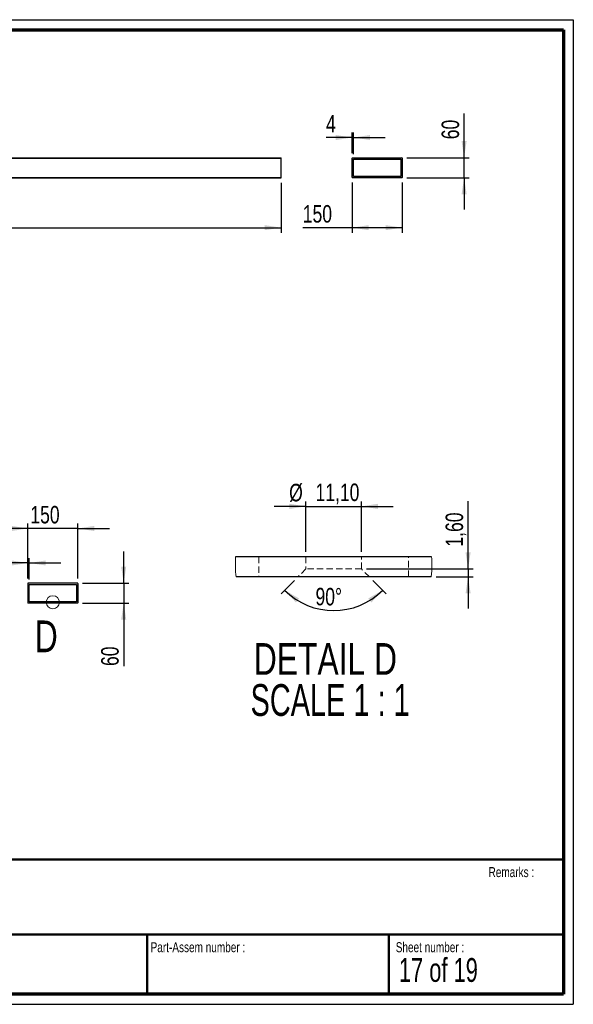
# Paper-space layout 'Portaal beams' of a CAD drawing. Header units: millimetres. Extents: x 7 to 291, y 7 to 204.
# Tile 4 of 4: x 180 to 291, y 7 to 204. Entities that reach past the tile are written whole.
import ezdxf

# ---------------------------------------------------------------- set-up
doc = ezdxf.new("R2010")
doc.units = ezdxf.units.MM
doc.linetypes.add('HIDDEN', pattern=[1.905, 1.27, -0.635])
for name, color, linetype in [('LAYER1', 7, 'Continuous'), ('LAYER2', 7, 'Continuous'), ('LOGO', 7, 'Continuous')]:
    doc.layers.add(name, color=color, linetype=linetype)
doc.styles.add('SLDTEXTSTYLE1', font='TXT', dxfattribs={"width": 0.75})
doc.styles.add('SLDTEXTSTYLE10', font='TXT', dxfattribs={"width": 0.681818})
doc.styles.add('SLDTEXTSTYLE9', font='TXT', dxfattribs={"width": 0.6875})
doc.dimstyles.new('SLDDIMSTYLE17', dxfattribs={"dimtxt": 3.5, "dimasz": 3.302, "dimexe": 0, "dimexo": 0.0625, "dimgap": 0.875, "dimtad": 1, "dimlfac": 15, "dimrnd": 1e-09, "dimzin": 12, "dimdsep": 46, "dimtxsty": 'SLDTEXTSTYLE1', "dimsah": 1, "dimcen": 0.09, "dimadec": 0, "dimazin": 3, "dimtfac": 1, "dimtofl": 0, "dimtmove": 0, "dimatfit": 3, "dimfxl": 1, "dimfrac": 2, "dimtolj": 1, "dimtzin": 12, "dimarcsym": 0})
doc.dimstyles.new('SLDDIMSTYLE18', dxfattribs={"dimtxt": 3.5, "dimasz": 3.302, "dimexe": 0, "dimexo": 0.0625, "dimgap": 0.875, "dimtad": 1, "dimdec": 4, "dimlfac": 15, "dimzin": 12, "dimdsep": 46, "dimtxsty": 'SLDTEXTSTYLE1', "dimsah": 1, "dimcen": 0.09, "dimazin": 3, "dimtfac": 1, "dimtofl": 0, "dimtmove": 0, "dimatfit": 3, "dimfxl": 1, "dimfrac": 2, "dimtolj": 1, "dimtzin": 12, "dimarcsym": 0})
doc.dimstyles.new('SLDDIMSTYLE19', dxfattribs={"dimtxt": 3.5, "dimasz": 3.302, "dimexe": 0, "dimexo": 0.0625, "dimgap": 0.875, "dimtad": 1, "dimlfac": 15, "dimrnd": 1e-09, "dimzin": 12, "dimdsep": 46, "dimtxsty": 'SLDTEXTSTYLE1', "dimsah": 1, "dimcen": 0.09, "dimadec": 0, "dimazin": 3, "dimtfac": 1, "dimtmove": 0, "dimatfit": 0, "dimfxl": 1, "dimfrac": 2, "dimtolj": 1, "dimtzin": 12, "dimarcsym": 0})
doc.dimstyles.new('SLDDIMSTYLE2', dxfattribs={"dimtxt": 3.5, "dimasz": 3.302, "dimexe": 0, "dimexo": 0.0625, "dimgap": 0.875, "dimtad": 1, "dimrnd": 1e-09, "dimzin": 12, "dimdsep": 46, "dimtxsty": 'SLDTEXTSTYLE1', "dimsah": 1, "dimcen": 0.09, "dimadec": 0, "dimazin": 3, "dimtfac": 1, "dimtmove": 0, "dimatfit": 0, "dimfxl": 1, "dimfrac": 2, "dimtolj": 1, "dimtzin": 12, "dimarcsym": 0})
doc.dimstyles.new('SLDDIMSTYLE23', dxfattribs={"dimtxt": 3.5, "dimasz": 3.302, "dimexe": 0, "dimexo": 0.0625, "dimgap": 0.875, "dimtad": 1, "dimdec": 4, "dimzin": 12, "dimdsep": 46, "dimtxsty": 'SLDTEXTSTYLE1', "dimsah": 1, "dimcen": 0.09, "dimazin": 3, "dimtfac": 1, "dimtofl": 0, "dimtmove": 0, "dimatfit": 3, "dimfxl": 1, "dimfrac": 2, "dimtolj": 1, "dimtzin": 12, "dimarcsym": 0})

# ---------------------------------------------------------------- blocks, each defined once
blk = doc.blocks.new('_D_60')
at = {"layer": 'LOGO'}
for p, q in [((45.41, 171.17), (45.41, 161.17)), ((232.08, 171.17), (232.08, 161.17)), ((45.41, 162.17), (232.08, 162.17))]:
    blk.add_line(p, q, dxfattribs=at)
for points in [[(45.41, 162.17), (48.71, 161.67), (48.71, 162.68)], [(232.08, 162.17), (228.78, 162.68), (228.78, 161.67)]]:
    blk.add_solid(points, dxfattribs=at)
at = {"layer": 'LOGO', "insert": (134.99, 166.69), "char_height": 3.5, "attachment_point": 1, "style": 'SLDTEXTSTYLE1'}
blk.add_mtext('2800', dxfattribs=at)
blk = doc.blocks.new('_D_61')
at = {"layer": 'LOGO'}
blk.add_line((50.12, 176.88), (61.51, 188.28), dxfattribs=at)
blk.add_arc((45.48, 172.24), 21.68, 0, 45, dxfattribs=at)
for points in [[(60.81, 187.57), (62.57, 184.73), (63.34, 185.4)], [(67.15, 172.24), (67.41, 175.57), (66.4, 175.49)]]:
    blk.add_solid(points, dxfattribs=at)
at = {"layer": 'LOGO', "insert": (68.44, 185.31), "char_height": 3.5, "attachment_point": 1, "rotation": 291.9872, "style": 'SLDTEXTSTYLE1'}
blk.add_mtext('45°', dxfattribs=at)
blk = doc.blocks.new('_D_62')
at = {"layer": 'LOGO'}
for p, q in [((268.7, 176.17), (268.7, 185.03)), ((257.24, 176.17), (269.7, 176.17)), ((268.7, 172.17), (268.7, 176.17)), ((257.24, 172.17), (269.7, 172.17)), ((268.7, 172.17), (268.7, 165.82))]:
    blk.add_line(p, q, dxfattribs=at)
for points in [[(268.7, 176.17), (269.21, 179.48), (268.2, 179.48)], [(268.7, 172.17), (268.2, 168.87), (269.21, 168.87)]]:
    blk.add_solid(points, dxfattribs=at)
at = {"layer": 'LOGO', "insert": (264.19, 179.86), "char_height": 3.5, "attachment_point": 1, "rotation": 90, "style": 'SLDTEXTSTYLE1'}
blk.add_mtext('60', dxfattribs=at)
blk = doc.blocks.new('_D_63')
at = {"layer": 'LOGO'}
for p, q in [((246.3, 171.24), (246.3, 161.17)), ((256.3, 171.24), (256.3, 161.17)), ((246.3, 162.17), (236.4, 162.17)), ((256.3, 162.17), (246.3, 162.17))]:
    blk.add_line(p, q, dxfattribs=at)
for points in [[(246.3, 162.17), (249.61, 161.67), (249.61, 162.68)], [(256.3, 162.17), (253, 162.68), (253, 161.67)]]:
    blk.add_solid(points, dxfattribs=at)
at = {"layer": 'LOGO', "insert": (236.4, 166.69), "char_height": 3.5, "attachment_point": 1, "style": 'SLDTEXTSTYLE1'}
blk.add_mtext('150', dxfattribs=at)
blk = doc.blocks.new('_D_64')
at = {"layer": 'LOGO'}
for p, q in [((246.3, 180.21), (241.05, 180.21)), ((246.3, 177.11), (246.3, 181.21)), ((246.3, 180.21), (246.57, 180.21)), ((246.57, 176.91), (246.57, 181.21)), ((246.57, 180.21), (252.92, 180.21))]:
    blk.add_line(p, q, dxfattribs=at)
for points in [[(246.3, 180.21), (243, 180.71), (243, 179.7)], [(246.57, 180.21), (249.87, 179.7), (249.87, 180.71)]]:
    blk.add_solid(points, dxfattribs=at)
at = {"layer": 'LOGO', "insert": (241.05, 184.72), "char_height": 3.5, "attachment_point": 1, "style": 'SLDTEXTSTYLE1'}
blk.add_mtext('4', dxfattribs=at)
blk = doc.blocks.new('_D_68')
at = {"layer": 'LOGO'}
for p, q in [((200.54, 91.06), (200.54, 97.41)), ((192.28, 91.06), (201.54, 91.06)), ((200.54, 91.06), (200.54, 87.06)), ((192.28, 87.06), (201.54, 87.06)), ((200.54, 87.06), (200.54, 74.47))]:
    blk.add_line(p, q, dxfattribs=at)
for points in [[(200.54, 91.06), (201.05, 94.36), (200.03, 94.36)], [(200.54, 87.06), (200.03, 83.76), (201.05, 83.76)]]:
    blk.add_solid(points, dxfattribs=at)
at = {"layer": 'LOGO', "insert": (196.03, 74.47), "char_height": 3.5, "attachment_point": 1, "rotation": 90, "style": 'SLDTEXTSTYLE1'}
blk.add_mtext('60', dxfattribs=at)
blk = doc.blocks.new('_D_69')
at = {"layer": 'LOGO'}
for p, q in [((181.35, 91.99), (181.35, 102.99)), ((191.35, 91.99), (191.35, 102.99)), ((181.35, 101.99), (175, 101.99)), ((191.35, 101.99), (181.35, 101.99)), ((191.35, 101.99), (197.7, 101.99))]:
    blk.add_line(p, q, dxfattribs=at)
for points in [[(181.35, 101.99), (178.05, 102.5), (178.05, 101.48)], [(191.35, 101.99), (194.65, 101.48), (194.65, 102.5)]]:
    blk.add_solid(points, dxfattribs=at)
at = {"layer": 'LOGO', "insert": (181.85, 106.5), "char_height": 3.5, "attachment_point": 1, "style": 'SLDTEXTSTYLE1'}
blk.add_mtext('150', dxfattribs=at)
blk = doc.blocks.new('_D_70')
at = {"layer": 'LOGO'}
for p, q in [((181.35, 95.08), (173.01, 95.08)), ((181.35, 91.99), (181.35, 96.08)), ((181.62, 95.08), (181.35, 95.08)), ((181.62, 91.79), (181.62, 96.08)), ((181.62, 95.08), (187.97, 95.08))]:
    blk.add_line(p, q, dxfattribs=at)
for points in [[(181.35, 95.08), (178.05, 95.59), (178.05, 94.58)], [(181.62, 95.08), (184.92, 94.58), (184.92, 95.59)]]:
    blk.add_solid(points, dxfattribs=at)
at = {"layer": 'LOGO', "insert": (173.01, 99.6), "char_height": 3.5, "attachment_point": 1, "style": 'SLDTEXTSTYLE1'}
blk.add_mtext('4', dxfattribs=at)
blk = doc.blocks.new('_D_77')
at = {"layer": 'LOGO'}
for p, q in [((234.72, 91.6), (232.05, 88.93)), ((250.44, 91.6), (253.11, 88.93))]:
    blk.add_line(p, q, dxfattribs=at)
blk.add_arc((242.58, 99.46), 13.89, 225, 315, dxfattribs=at)
for points in [[(232.76, 89.63), (235.03, 87.19), (235.66, 87.99)], [(252.4, 89.63), (249.5, 87.99), (250.13, 87.19)]]:
    blk.add_solid(points, dxfattribs=at)
at = {"layer": 'LOGO', "insert": (238.96, 90.12), "char_height": 3.5, "attachment_point": 1, "rotation": 359.3877, "style": 'SLDTEXTSTYLE1'}
blk.add_mtext('90°', dxfattribs=at)
blk = doc.blocks.new('_D_78')
at = {"layer": 'LOGO'}
for p, q in [((237.03, 106.41), (230.68, 106.41)), ((237.03, 97.31), (237.03, 107.41)), ((237.03, 106.41), (248.13, 106.41)), ((248.13, 97.31), (248.13, 107.41)), ((248.13, 106.41), (254.48, 106.41))]:
    blk.add_line(p, q, dxfattribs=at)
for points in [[(237.03, 106.41), (233.73, 106.92), (233.73, 105.9)], [(248.13, 106.41), (251.43, 105.9), (251.43, 106.92)]]:
    blk.add_solid(points, dxfattribs=at)
at = {"layer": 'LOGO', "char_height": 3.5, "attachment_point": 1, "style": 'SLDTEXTSTYLE1'}
for s, insert in [('%%c', (233.67, 110.92)), ('11,10', (238.95, 110.97))]:
    blk.add_mtext(s, dxfattribs=dict(at, insert=insert))
blk = doc.blocks.new('_D_79')
at = {"layer": 'LOGO'}
for p, q in [((269.5, 93.91), (269.5, 107.42)), ((249.13, 93.91), (270.5, 93.91)), ((269.5, 93.91), (269.5, 92.31)), ((263.11, 92.31), (270.5, 92.31)), ((269.5, 92.31), (269.5, 85.96))]:
    blk.add_line(p, q, dxfattribs=at)
for points in [[(269.5, 93.91), (270.01, 97.21), (268.99, 97.21)], [(269.5, 92.31), (268.99, 89.01), (270.01, 89.01)]]:
    blk.add_solid(points, dxfattribs=at)
at = {"layer": 'LOGO', "insert": (264.99, 98.36), "char_height": 3.5, "attachment_point": 1, "rotation": 90, "style": 'SLDTEXTSTYLE1'}
blk.add_mtext('1,60', dxfattribs=at)
blk = doc.blocks.new('SW_NOTE_0_31')
at = {"layer": 'LOGO', "color": 0, "char_height": 6.35, "attachment_point": 2}
for s, insert, style in [('DETAIL D', (17.26, 8.19), 'SLDTEXTSTYLE1'), ('SCALE 1 : 1', (18.2, -0.03), 'SLDTEXTSTYLE10')]:
    blk.add_mtext(s, dxfattribs=dict(at, insert=insert, style=style))

psp = doc.layouts.new('Portaal beams')

# ---------------------------------------------------------------- linework, layer by layer
at = {"color": 7, "linetype": 'Continuous', "lineweight": 25}
for p, q in [((49.3440496, 176.1071893), (232.0773829, 176.1071893)), ((49.4107162, 176.173856), (232.0773829, 176.173856)), ((232.0773829, 176.1071893), (232.0773829, 176.173856)), ((232.0773829, 172.2405227), (232.0773829, 176.1071893)), ((246.3030206, 172.2405227), (246.3030206, 176.1071893)), ((246.3696873, 176.173856), (256.2363539, 176.173856)), ((246.5696873, 175.9071893), (256.0363539, 175.9071893)), ((246.5696873, 172.4405227), (246.5696873, 175.9071893)), ((256.0363539, 175.9071893), (256.0363539, 172.4405227)), ((256.3030206, 176.1071893), (256.3030206, 172.2405227)), ((45.4107162, 172.173856), (232.0773829, 172.173856)), ((45.4773829, 172.2405227), (232.0773829, 172.2405227)), ((232.0773829, 172.173856), (232.0773829, 172.2405227)), ((256.2363539, 172.173856), (246.3696873, 172.173856)), ((256.0363539, 172.4405227), (246.5696873, 172.4405227)), ((262.2043485, 96.3078144), (222.9552413, 96.3078144)), ((181.3513835, 90.9916415), (181.3513835, 87.1249748)), ((191.2847168, 91.0583081), (181.4180501, 91.0583081)), ((181.6180501, 90.7916415), (191.0847168, 90.7916415)), ((181.6180501, 87.3249748), (181.6180501, 90.7916415)), ((191.0847168, 90.7916415), (191.0847168, 87.3249748)), ((191.3513835, 90.9916415), (191.3513835, 87.1249748)), ((262.1066006, 92.3078156), (223.0529892, 92.3078156)), ((191.2847168, 87.0583081), (181.4180501, 87.0583081)), ((191.0847168, 87.3249748), (181.6180501, 87.3249748))]:
    psp.add_line(p, q, dxfattribs=at)
at = {"color": 7, "linetype": 'HIDDEN', "lineweight": 18}
for p, q in [((227.5797952, 96.3078144), (227.5797952, 92.3078156)), ((237.029795, 96.3078144), (237.029795, 93.9078147)), ((248.1297948, 93.9078147), (248.1297948, 96.3078144)), ((257.5797946, 92.3078156), (257.5797946, 96.3078144)), ((237.029795, 93.9078147), (235.4297949, 92.3078156)), ((248.1297948, 93.9078147), (237.029795, 93.9078147)), ((249.7297949, 92.3078156), (248.1297948, 93.9078147)), ((185.3513835, 87.3249748), (185.3513835, 87.0583081)), ((185.9813835, 87.1649748), (185.8747168, 87.0583081)), ((185.9813835, 87.3249748), (185.9813835, 87.1649748)), ((186.7213835, 87.1649748), (185.9813835, 87.1649748)), ((186.7213835, 87.1649748), (186.7213835, 87.3249748)), ((186.8280501, 87.0583081), (186.7213835, 87.1649748)), ((187.3513835, 87.0583081), (187.3513835, 87.3249748))]:
    psp.add_line(p, q, dxfattribs=at)
at = {"color": 7, "linetype": 'Continuous', "lineweight": 18}
psp.add_circle((186.3513835, 87.2235325), 1.3122304, dxfattribs=at)
at = {"color": 7, "linetype": 'Continuous', "lineweight": 25}
for centre, start, end in [((246.3696873, 176.1071893), 90, 180), ((256.2363539, 176.1071893), 0, 90), ((246.3696873, 172.2405227), 180, 270), ((256.2363539, 172.2405227), 270, 0), ((181.4180501, 90.9916415), 90, 180), ((191.2847168, 90.9916415), 0, 90), ((181.4180501, 87.1249748), 180, 270), ((191.2847168, 87.1249748), 270, 0)]:
    psp.add_arc(centre, 0.0666667, start, end, dxfattribs=at)
at = {"color": 7, "linetype": 'Continuous', "lineweight": 18}
for centre, radius, start, end in [((242.5798205, 94.7861861), 19.683482, 175.566335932, 187.233378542), ((242.5800709, 94.7861645), 19.6831801, 352.766573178, 0.000046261), ((242.5794037, 94.786176), 19.6838472, 0.000012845, 4.433611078)]:
    psp.add_arc(centre, radius, start, end, dxfattribs=at)
at = {"layer": 'LAYER1', "lineweight": 50}
for p, q in [((8.5696412, 35.7839088), (288.5696412, 35.7839088)), ((8.5696412, 20.7839088), (288.5696412, 20.7839088)), ((205.2224766, 8.7839088), (205.2224766, 20.7839088)), ((253.6509111, 8.7839088), (253.6509111, 20.7839088))]:
    psp.add_line(p, q, dxfattribs=at)
at = {"layer": 'LAYER2', "lineweight": 70}
for p, q in [((8.5696412, 201.7839088), (288.5696412, 201.7839088)), ((288.5696412, 201.7839088), (288.5696412, 8.7839088)), ((288.5696412, 8.7839088), (8.5696412, 8.7839088))]:
    psp.add_line(p, q, dxfattribs=at)
at = {"layer": 'LOGO'}
for p, q in [((6.5696412, 203.7839088), (290.5696412, 203.7839088)), ((290.5696412, 203.7839088), (290.5696412, 6.7839088)), ((6.5696412, 6.7839088), (290.5696412, 6.7839088))]:
    psp.add_line(p, q, dxfattribs=at)

# ---------------------------------------------------------------- block references
psp.add_blockref('SW_NOTE_0_31', (223.6723923, 70.8698026), dxfattribs=at)

# ---------------------------------------------------------------- texts
at = {"color": 7, "linetype": 'Continuous', "lineweight": 18, "insert": (182.7381502, 83.5779875), "char_height": 6.35, "attachment_point": 1, "style": 'SLDTEXTSTYLE1'}
psp.add_mtext('D', dxfattribs=at)
at = {"layer": 'LOGO', "attachment_point": 1}
for s, insert, char_height, style in [('Remarks :', (273.5955508, 34.2358412), 2, 'SLDTEXTSTYLE1'), ('Part-Assem number :', (205.9265835, 19.2103798), 2, 'SLDTEXTSTYLE1'), ('Sheet number :', (255.0112345, 19.2103798), 2, 'SLDTEXTSTYLE1'), ('17 of 19', (255.6342839, 16.0396298), 4.7625, 'SLDTEXTSTYLE9')]:
    psp.add_mtext(s, dxfattribs=dict(at, insert=insert, char_height=char_height, style=style))

# ---------------------------------------------------------------- dimensions: what is measured, and where the dimension line sits
at = {"layer": 'LOGO'}
for base, line1, line2, dimstyle, picture, middle in [((65.5047224, 180.5361183), ((49.4107162, 176.173856), (45.4107162, 172.173856)), ((232.0773829, 172.2405227), (45.4773829, 172.2405227)), 'SLDDIMSTYLE18', '_D_61', (65.5781647, 180.3565444)), ((242.5797949, 85.5658053), ((249.7297949, 92.3078149), (248.1297949, 93.9078149)), ((237.0297949, 93.9078149), (235.4297949, 92.3078149)), 'SLDDIMSTYLE23', '_D_77', (242.4313505, 85.5665985))]:
    dim = psp.add_angular_dim_2l(base=base, line1=line1, line2=line2, dimstyle=dimstyle, dxfattribs=at)
    dim.commit()
    dim.dimension.update_dxf_attribs({"geometry": picture, "text_midpoint": middle, "dimtype": 162})
for base, p1, p2, dimstyle, picture, middle in [((268.703261, 176.173856), (256.2363539, 172.173856), (256.2363539, 176.173856), 'SLDDIMSTYLE19', '_D_62', (268.703261, 182.4445344)), ((269.4996528, 92.3078149), (248.1297949, 93.9078149), (262.1066006, 92.3078149), 'SLDDIMSTYLE2', '_D_79', (269.4996528, 102.8903119)), ((200.5416662, 87.0583081), (191.2847168, 91.0583081), (191.2847168, 87.0583081), 'SLDDIMSTYLE19', '_D_68', (200.5416662, 77.0583081))]:
    dim = psp.add_linear_dim(base=base, p1=p1, p2=p2, angle=90, dimstyle=dimstyle, dxfattribs=at)
    dim.commit()
    dim.dimension.update_dxf_attribs({"geometry": picture, "text_midpoint": middle, "dimtype": 160})
for base, p1, p2, dimstyle, picture, middle in [((246.5696873, 180.206538), (246.3030206, 176.1071893), (246.5696873, 175.9071893), 'SLDDIMSTYLE19', '_D_64', (242.3437452, 180.206538)), ((232.0773829, 162.173856), (45.4107162, 172.173856), (232.0773829, 172.173856), 'SLDDIMSTYLE17', '_D_60', (140.164353, 162.173856)), ((246.3030206, 162.173856), (256.3030206, 172.2405227), (246.3030206, 172.2405227), 'SLDDIMSTYLE17', '_D_63', (240.2814494, 162.173856)), ((181.3513835, 101.991602), (191.3513835, 90.9916415), (181.3513835, 90.9916415), 'SLDDIMSTYLE19', '_D_69', (185.7337611, 101.991602)), ((181.3513835, 95.084559), (181.6180501, 90.7916415), (181.3513835, 90.9916415), 'SLDDIMSTYLE19', '_D_70', (174.3048411, 95.084559))]:
    dim = psp.add_linear_dim(base=base, p1=p1, p2=p2, dimstyle=dimstyle, dxfattribs=at)
    dim.commit()
    dim.dimension.update_dxf_attribs({"geometry": picture, "text_midpoint": middle, "dimtype": 160})
dim = psp.add_linear_dim(base=(248.1297949, 106.4091912), p1=(237.0297949, 96.3078149), p2=(248.1297949, 96.3078149), text='%%c<>', dimstyle='SLDDIMSTYLE2', dxfattribs=at)
dim.commit()
dim.dimension.update_dxf_attribs({"geometry": '_D_78', "text_midpoint": (242.1270713, 106.4091912), "dimtype": 160})

doc.saveas('drawing.dxf')
